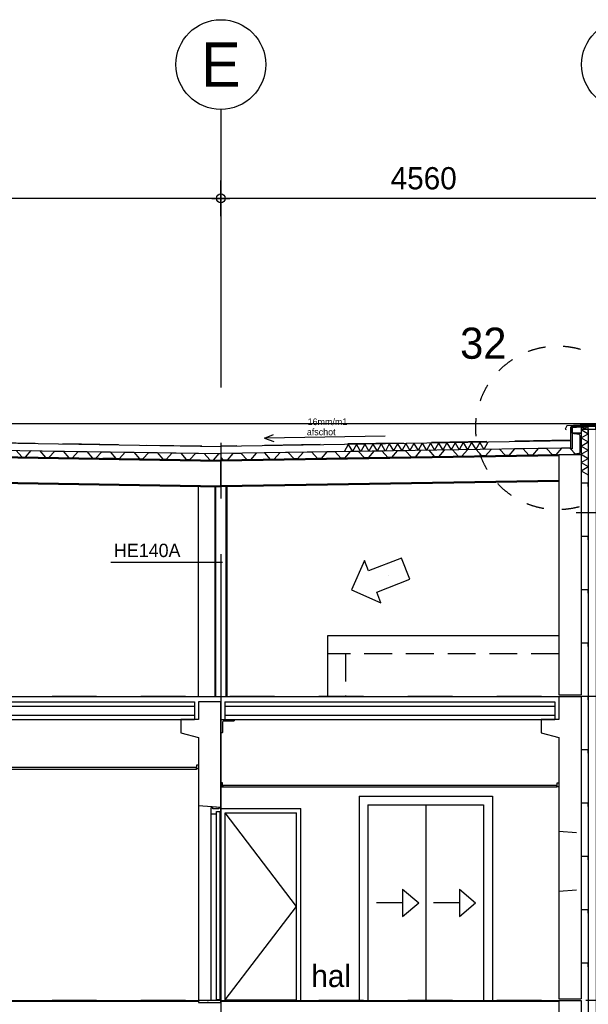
# Model space of a CAD drawing. Extents: x 0 to 140000, y 0 to 84100.
# Tile 57 of 105: x 48143 to 54535, y 28965 to 40036. Entities that reach past the tile are written whole.
import ezdxf
from ezdxf.enums import TextEntityAlignment as Align

# ---------------------------------------------------------------- set-up
doc = ezdxf.new("R2010")
doc.units = 0
doc.header["$LTSCALE"] = 100
doc.header["$MEASUREMENT"] = 0
doc.header["$PDMODE"] = 35
doc.header["$PDSIZE"] = 5
for name, pattern in [('B0201', [50, 31.25, -6.25, 6.25, -6.25]), ('B0701', [9.375, 6.25, -3.125]), ('B0702', [4.6875, 3.125, -1.5625]), ('DASHDOT', [1, 0.5, -0.25, 0, -0.25]), ('TEGELS', [4, 2, -2])]:
    doc.linetypes.add(name, pattern=pattern)
doc.layers.get('0').update_dxf_attribs({"linetype": 'CONTINUOUS'})
doc.layers.get('DEFPOINTS').update_dxf_attribs({"linetype": 'CONTINUOUS'})
for name, color, linetype in [('AA27K---_ISOLATIE', 1, 'CONTINUOUS'), ('AA28MH--_METAAL', 1, 'CONTINUOUS'), ('AA43----_ARCEER', 1, 'CONTINUOUS'), ('AL$0A---_WIJZIGINGEN', 2, 'CONTINUOUS'), ('AL$1A---_ALGEMEEN', 1, 'CONTINUOUS'), ('AL$7A---_STRAMIEN', 42, 'B0201'), ('AL$8A---_HULPLIJNEN', 1, 'CONTINUOUS'), ('AL21FG2-_BAKSTEEN', 2, 'CONTINUOUS'), ('AL21K---_ISOLATIE', 1, 'CONTINUOUS'), ('AL21XI--_HOUT', 7, 'CONTINUOUS'), ('AL23----_ARCEER', 3, 'CONTINUOUS'), ('AL23----_VLOEREN', 7, 'CONTINUOUS'), ('AL27K---_ISOLATIE', 7, 'CONTINUOUS'), ('AL27MH--_METAAL', 7, 'CONTINUOUS'), ('AL28----_KONSTRUKTIE', 3, 'CONTINUOUS'), ('AL28MH--_METAAL', 3, 'CONTINUOUS'), ('AL32----_BINNENKOZIJ', 7, 'CONTINUOUS'), ('AL42----_BINNENWANDA', 2, 'CONTINUOUS'), ('AL43----_VLOERAFW', 1, 'CONTINUOUS'), ('AL45----_PLAFONDAFW', 7, 'CONTINUOUS'), ('AL47----_DAKAFW', 1, 'CONTINUOUS'), ('AM$1A---_ALGEMEEN', 1, 'CONTINUOUS'), ('AT$0A---_WIJZIGINGEN', 7, 'CONTINUOUS'), ('AT$1A---_ALGEMEEN', 7, 'CONTINUOUS'), ('AT$1A---_TEKST', 2, 'CONTINUOUS')]:
    doc.layers.add(name, color=color, linetype=linetype)
doc.styles.add('00_10', font='B-GBP.shx', dxfattribs={"height": 12})
doc.styles.add('02_100', font='B-GBP.shx', dxfattribs={"height": 250})
doc.styles.add('03_100', font='B-GBP.shx', dxfattribs={"height": 350})
doc.styles.add('03_200', font='B-GBP.shx', dxfattribs={"height": 700})
doc.styles.add('03_AT', font='B-GBP')
doc.styles.add('B-01', font='b-gbp')
doc.dimstyles.new('1732', dxfattribs={"dimscale": 100, "dimtxt": 2.5, "dimasz": 1, "dimexe": 0.18, "dimexo": 0.0625, "dimgap": 1, "dimtad": 1, "dimdec": 0, "dimzin": 0, "dimtxsty": 'B-01', "dimblk1": 'B-TOD', "dimblk2": 'B-TOD', "dimsah": 1, "dimcen": 1, "dimse1": 1, "dimse2": 1, "dimclrt": 2, "dimazin": 3, "dimtfac": 1, "dimtdec": 1, "dimtmove": 0, "dimatfit": 3, "dimtolj": 1, "dimtzin": 0})

# ---------------------------------------------------------------- blocks, each defined once
blk = doc.blocks.new('B-TOD')
for p, q in [((0, -2), (0, 2)), ((-1, 0), (1, 0))]:
    blk.add_line(p, q)
blk.add_circle((0, 0), 0.5)
blk = doc.blocks.new('*D90')
at = {"color": 0, "linetype": 'BYBLOCK'}
blk.add_line((54864, 38027), (50504, 38027), dxfattribs=at)
at = {"layer": 'DEFPOINTS', "color": 0, "linetype": 'BYBLOCK'}
for p in [(50404, 38027), (50404, 38027), (54964, 38027)]:
    blk.add_point(p, dxfattribs=at)
at = {"color": 0, "linetype": 'BYBLOCK', "xscale": 100, "yscale": 100, "zscale": 100, "rotation": 180}
blk.add_blockref('B-TOD', (50404, 38027), dxfattribs=at)
at = {"color": 0, "linetype": 'BYBLOCK', "xscale": 100, "yscale": 100, "zscale": 100}
blk.add_blockref('B-TOD', (54964, 38027), dxfattribs=at)
at = {"color": 2, "linetype": 'BYBLOCK', "insert": (52684, 38252), "char_height": 250, "attachment_point": 5, "style": 'B-01'}
blk.add_mtext('\\A1;4560', dxfattribs=at)
blk = doc.blocks.new('*D85')
at = {"color": 0, "linetype": 'BYBLOCK'}
blk.add_line((50304, 38027), (44004, 38027), dxfattribs=at)
at = {"layer": 'DEFPOINTS', "color": 0, "linetype": 'BYBLOCK'}
for p in [(43904, 38027), (43904, 38027), (50404, 38027)]:
    blk.add_point(p, dxfattribs=at)
at = {"color": 0, "linetype": 'BYBLOCK', "xscale": 100, "yscale": 100, "zscale": 100, "rotation": 180}
blk.add_blockref('B-TOD', (43904, 38027), dxfattribs=at)
at = {"color": 0, "linetype": 'BYBLOCK', "xscale": 100, "yscale": 100, "zscale": 100}
blk.add_blockref('B-TOD', (50404, 38027), dxfattribs=at)
at = {"color": 2, "linetype": 'BYBLOCK', "insert": (47154, 38252), "char_height": 250, "attachment_point": 5, "style": 'B-01'}
blk.add_mtext('\\A1;6500', dxfattribs=at)
blk = doc.blocks.new('ARC880')
at = {"color": 0}
for q in [(-46, -40), (46, -40)]:
    blk.add_line((0, 40), q, dxfattribs=at)
blk = doc.blocks.new('281U240')
at = {"layer": 'AL28MH--_METAAL'}
blk.add_lwpolyline([(85, 0), (85, 1, 0.373885), (79, 8), (21, 16, -0.373885), (10, 29), (10, 211, -0.373885), (21, 224), (79, 232, 0.373885), (85, 239), (85, 240), (0, 240), (0, 0)], format="xyb", close=True, dxfattribs=at)
blk = doc.blocks.new('AS00S005')
at = {"layer": 'AL$0A---_WIJZIGINGEN'}
blk.add_lwpolyline([(0, 0), (-5.12, -5.12), (-5.12, -2.56), (-13.06, -2.56), (-13.06, 2.56), (-5.12, 2.56), (-5.12, 5.12)], close=True, dxfattribs=at)
at = {"layer": 'AT$0A---_WIJZIGINGEN', "color": 3, "style": '03_AT'}
blk.add_attdef('NUMMER', text='', height=3.5, dxfattribs=at).set_placement((-8.98, -0.06), align=Align.MIDDLE)

msp = doc.modelspace()

# ---------------------------------------------------------------- linework, layer by layer
at = {"color": 1}
msp.add_line((54453.8, 35426.8), (54533.8, 35380.6), dxfattribs=at)
msp.add_lwpolyline([(54663.8, 35446.5), (54674.8, 35442.8), (54674.8, 35497.5), (54668, 35489.2), (54293.6, 35469.1), (54274.6, 35433.1), (54284.9, 35426.8)])
at = {"layer": 'AA27K---_ISOLATIE'}
msp.add_line((53406.2, 35285), (53361.3, 35204.3), dxfattribs=at)
at = {"layer": 'AA43----_ARCEER'}
for p, q in [((50403.8, 31131.7), (50403.8, 29006.7)), ((50289.8, 31106.7), (50289.8, 29006.7))]:
    msp.add_line(p, q, dxfattribs=at)
at = {"layer": 'AL$1A---_ALGEMEEN'}
for p, q in [((56599, 34490.6), (54398.3, 34490.6)), ((50422.2, 33933.5), (49166.1, 33933.5))]:
    msp.add_line(p, q, dxfattribs=at)
at = {"layer": 'AL$1A---_ALGEMEEN', "color": 4, "linetype": 'TEGELS'}
msp.add_circle((54189.6, 35447.1), 920.5, dxfattribs=at)
at = {"layer": 'AL$7A---_STRAMIEN'}
msp.add_line((50403.8, 39027.2), (50403.8, 4132.5), dxfattribs=at)
at = {"layer": 'AL$7A---_STRAMIEN', "color": 1, "linetype": 'DASHDOT', "ltscale": 10}
for p, q in [((57007.2, 32426.7), (44844.2, 32426.7)), ((57007.2, 29006.7), (32778.5, 29006.7))]:
    msp.add_line(p, q, dxfattribs=at)
at = {"layer": 'AL$8A---_HULPLIJNEN'}
for p, q in [((43695, 35495.8), (54664, 35495.8)), ((50895.1, 35332.3), (50997.4, 35373.9)), ((52252.5, 35354), (50895.1, 35332.3)), ((50895.1, 35332.3), (50998.7, 35293.9)), ((49079, 35105), (49212, 35105)), ((49212, 34805), (49212, 34810.1))]:
    msp.add_line(p, q, dxfattribs=at)
at = {"layer": 'AL$8A---_HULPLIJNEN', "linetype": 'TEGELS'}
for p, q in [((54203.8, 30911.9), (54453.8, 30891.7)), ((54203.8, 30237.5), (54453.8, 30257.7))]:
    msp.add_line(p, q, dxfattribs=at)
at = {"layer": 'AL21FG2-_BAKSTEEN', "color": 1}
for p, q in [((54203.8, 33106.7), (51603.8, 33106.7)), ((51603.8, 33106.7), (51603.8, 32426.7)), ((51957.3, 31306.7), (51957.3, 29006.7)), ((51957.3, 31306.7), (53457.3, 31306.7)), ((53457.3, 31306.7), (53457.3, 29006.7)), ((52057.3, 31206.7), (52057.3, 29006.7)), ((52057.3, 31206.7), (53357.3, 31206.7)), ((52707.3, 31206.7), (52707.3, 29006.7)), ((53357.3, 31206.7), (53357.3, 29006.7)), ((52446.1, 30260.2), (52629.1, 30106.7)), ((52446.1, 30260.2), (52446.1, 29953.2)), ((53085.3, 30260.2), (53268.2, 30106.7)), ((53085.3, 30260.2), (53085.3, 29953.2)), ((52446.1, 30106.7), (52153.6, 30106.7)), ((52446.1, 29953.2), (52629.1, 30106.7)), ((53085.3, 30106.7), (52792.8, 30106.7)), ((53085.3, 29953.2), (53268.2, 30106.7))]:
    msp.add_line(p, q, dxfattribs=at)
at = {"layer": 'AL21FG2-_BAKSTEEN', "color": 1, "linetype": 'B0702'}
for p, q in [((54203.8, 32906.7), (51603.8, 32906.7)), ((51803.8, 32906.7), (51803.8, 32426.7))]:
    msp.add_line(p, q, dxfattribs=at)
at = {"layer": 'AL21K---_ISOLATIE'}
for p, q in [((51253.8, 30066.7), (50453.8, 31116.7)), ((50453.8, 29016.7), (51253.8, 30066.7)), ((50453.8, 29016.7), (51253.8, 29016.7))]:
    msp.add_line(p, q, dxfattribs=at)
at = {"layer": 'AL21XI--_HOUT'}
msp.add_lwpolyline([(54613.8, 19087.8), (54625.8, 19087.8), (54625.8, 35426.8), (54533.8, 35426.8), (54533.8, 19087.8), (54536.7, 19087.8)], dxfattribs=at)
at = {"layer": 'AL23----_ARCEER', "color": 1}
for p, q in [((44824.2, 32216.7), (50107.4, 32216.7)), ((44839.3, 32316.7), (50107.4, 32316.7)), ((50450.2, 32316.7), (54157.4, 32316.7)), ((50450.2, 32216.7), (54157.4, 32216.7))]:
    msp.add_line(p, q, dxfattribs=at)
at = {"layer": 'AL23----_VLOEREN'}
for p, q in [((43837.2, 32426.7), (54203.8, 32426.7)), ((44843.1, 32366.7), (50107.4, 32366.7)), ((50107.4, 32366.7), (50107.4, 32166.7)), ((50450.2, 32366.7), (50450.2, 32166.7)), ((50450.2, 32366.7), (54157.4, 32366.7)), ((54157.4, 32366.7), (54157.4, 32166.7)), ((44812.8, 32166.7), (50107.4, 32166.7)), ((50450.2, 32166.7), (54157.4, 32166.7)), ((34803.8, 29001.7), (50153.8, 29001.7)), ((50403.8, 29001.7), (54203.8, 29001.7))]:
    msp.add_line(p, q, dxfattribs=at)
at = {"layer": 'AL27K---_ISOLATIE'}
for p, q in [((43934.9, 35340.5), (50403.8, 35237)), ((43934.9, 35260.5), (50403.8, 35157)), ((54337, 35299.9), (50403.8, 35237)), ((54288.6, 35219.1), (50403.8, 35157))]:
    msp.add_line(p, q, dxfattribs=at)
at = {"layer": 'AL27MH--_METAAL'}
for points in [[(53866.4, 35139.2), (53866.4, 35139.2), (53800.8, 35211.2), (53705.8, 35209.7), (53642.4, 35135.6), (53602.5, 35135), (53536.8, 35207), (53441.8, 35205.4), (53378.5, 35131.4), (53338.5, 35130.8), (53272.8, 35202.7), (53177.8, 35201.2), (53114.5, 35127.2), (53074.5, 35126.6)], [(54434.3, 35148.3), (54394.4, 35147.7), (54328.7, 35219.6), (54233.7, 35218.1), (54170.4, 35144.1), (54130.4, 35143.5), (54064.7, 35215.4), (53969.7, 35213.9), (53906.4, 35139.9), (53866.4, 35139.2)], [(47416.3, 35131.6), (47416.3, 35131.6), (47481.9, 35203.6), (47576.9, 35202.1), (47640.2, 35128), (47680.2, 35127.4), (47745.9, 35199.4), (47840.9, 35197.8), (47904.2, 35123.8), (47944.2, 35123.2), (48009.8, 35195.1), (48104.8, 35193.6), (48168.2, 35119.6), (48208.1, 35119)], [(48208.1, 35119), (48208.1, 35119), (48273.8, 35190.9), (48368.8, 35189.4), (48432.1, 35115.4), (48472.1, 35114.7), (48537.8, 35186.7), (48632.8, 35185.2), (48696.1, 35111.1), (48736.1, 35110.5), (48801.7, 35182.5), (48896.7, 35180.9), (48960.1, 35106.9), (49000, 35106.3)], [(49000, 35106.3), (49000, 35106.3), (49065.7, 35178.2), (49160.7, 35176.7), (49224, 35102.7), (49264, 35102.1), (49329.7, 35174), (49424.7, 35172.5), (49488, 35098.5), (49528, 35097.8), (49593.6, 35169.8), (49688.6, 35168.3), (49752, 35094.3), (49791.9, 35093.6)], [(49791.9, 35093.6), (49791.9, 35093.6), (49857.6, 35165.6), (49952.6, 35164.1), (50015.9, 35090), (50055.9, 35089.4), (50121.6, 35161.4), (50216.6, 35159.8), (50248.8, 35122.2)], [(50015.9, 35090), (50055.9, 35089.4), (50121.6, 35161.4), (50216.6, 35159.8), (50279.9, 35085.8), (50319.9, 35085.2)], [(50279.9, 35085.8), (50319.9, 35085.2), (50385.5, 35157.1), (50403.8, 35156.8)], [(50698.8, 35088.5), (50698.8, 35088.5), (50633.2, 35160.5), (50538.2, 35159), (50474.9, 35085), (50434.9, 35084.3), (50403.8, 35118.4)], [(51490.7, 35101.2), (51490.7, 35101.2), (51425.1, 35173.2), (51330.1, 35171.7), (51266.8, 35097.6), (51226.8, 35097), (51161.1, 35169), (51066.1, 35167.4), (51002.8, 35093.4), (50962.8, 35092.8), (50897.1, 35164.7), (50802.1, 35163.2), (50738.8, 35089.2), (50698.8, 35088.5)], [(52282.6, 35113.9), (52282.6, 35113.9), (52217, 35185.8), (52122, 35184.3), (52058.7, 35110.3), (52018.7, 35109.7), (51953, 35181.6), (51858, 35180.1), (51794.7, 35106.1), (51754.7, 35105.4), (51689, 35177.4), (51594, 35175.9), (51530.7, 35101.9), (51490.7, 35101.2)], [(53074.5, 35126.6), (53074.5, 35126.6), (53008.9, 35198.5), (52913.9, 35197), (52850.6, 35123), (52810.6, 35122.3), (52744.9, 35194.3), (52649.9, 35192.8), (52586.6, 35118.8), (52546.6, 35118.1), (52480.9, 35190.1), (52385.9, 35188.6), (52322.6, 35114.5), (52282.6, 35113.9)]]:
    msp.add_lwpolyline(points, dxfattribs=at)
at = {"layer": 'AL28----_KONSTRUKTIE'}
for p, q in [((54203.8, 35146.5), (54203.8, 32446.5)), ((54203.8, 35146.5), (54453.8, 35146.5)), ((54453.8, 35146.5), (54453.8, 32446.5)), ((54203.8, 32446.5), (54453.8, 32446.5)), ((54203.8, 32426.7), (54203.8, 32166.7)), ((54203.8, 32426.7), (54453.8, 32426.7)), ((54453.8, 32426.7), (54453.8, 29026.5)), ((54203.8, 32166.7), (54003.8, 32166.7)), ((54003.8, 32166.7), (54003.8, 32016.7)), ((54203.8, 32166.7), (54203.8, 32166.7)), ((54003.8, 32016.7), (54203.8, 31966.7)), ((54203.8, 31966.7), (54203.8, 29026.5)), ((54203.8, 29026.5), (54453.8, 29026.5)), ((54203.8, 29006.7), (54453.8, 29006.7)), ((54203.8, 29006.7), (54203.8, 28746.7)), ((54453.8, 29006.7), (54453.8, 25606.5))]:
    msp.add_line(p, q, dxfattribs=at)
at = {"layer": 'AL28----_KONSTRUKTIE', "color": 1}
for p, q in [((50153.8, 32426.7), (50153.8, 34787.8)), ((50153.8, 31200.7), (50153.8, 29001.7))]:
    msp.add_line(p, q, dxfattribs=at)
at = {"layer": 'AL28----_KONSTRUKTIE'}
msp.add_lwpolyline([(49953.8, 32016.7), (50153.8, 31966.7), (50153.8, 31200.7), (50403.8, 31180.7), (50403.8, 31404), (50403.8, 31404), (50403.8, 32366.7), (50403.8, 32366.7), (50403.8, 32366.7), (50153.8, 32366.7), (50153.8, 32166.7), (49953.8, 32166.7)], close=True, dxfattribs=at)
msp.add_lwpolyline([(50421.8, 32024.7, -0.4142136), (50413.8, 32016.7), (50403.8, 32016.7), (50403.8, 32166.7), (50553.8, 32166.7), (50553.8, 32156.7, -0.4142136), (50545.8, 32148.7), (50437.8, 32148.7, 0.4142136), (50421.8, 32132.7)], format="xyb", close=True, dxfattribs=at)
at = {"layer": 'AL28MH--_METAAL'}
for p, q in [((54453.8, 35426.8), (54533.8, 35461)), ((54453.8, 35456.8), (54533.8, 35426.8))]:
    msp.add_line(p, q, dxfattribs=at)
at = {"layer": 'AL28MH--_METAAL', "color": 1}
for p, q in [((43970.2, 35186.8), (50403.8, 35083.8)), ((43980.2, 35175.8), (50403.8, 35072.8)), ((54203.8, 35144.6), (50403.8, 35083.8)), ((54203.8, 35133.6), (50403.8, 35072.8)), ((50403.8, 34783.8), (50403.8, 35083.8)), ((43970.2, 34886.7), (50403.8, 34783.8)), ((43980.2, 34897.7), (50403.8, 34794.8)), ((50337.3, 34784.9), (50337.3, 32426.7)), ((50345.8, 34784.7), (50345.8, 32426.7)), ((51603.8, 34814), (50403.8, 34794.8)), ((51603.8, 34803), (50403.8, 34783.8)), ((50461.8, 34784.7), (50461.8, 32426.7)), ((50470.3, 34784.9), (50470.3, 32426.7)), ((54203.8, 34855.6), (51603.8, 34814)), ((54203.8, 34844.6), (51603.8, 34803))]:
    msp.add_line(p, q, dxfattribs=at)
at = {"layer": 'AL28MH--_METAAL'}
for points in [[(54643.8, 35481.8), (54644.6, 35466.8), (54337, 35450.7), (54351.2, 35466.4)], [(54352, 35210.6), (54337, 35210.6), (54337, 35450.7), (54352, 35450.7)], [(54453.8, 35386.5), (54352, 35386.5), (54352, 35451.4), (54453.8, 35456.8)], [(54614.8, 35426.8), (54533.8, 35426.8), (54533.8, 35461), (54614.8, 35465.2)]]:
    msp.add_lwpolyline(points, close=True, dxfattribs=at)
at = {"layer": 'AL28MH--_METAAL', "color": 4}
for points in [[(54525.1, 35396.1), (54533.8, 35396.1), (54533.8, 35426.8), (54453.8, 35426.8), (54453.8, 35396.1), (54462.9, 35396.1)], [(54525.1, 34796.1), (54533.8, 34796.1), (54533.8, 34826.8), (54453.8, 34826.8), (54453.8, 34796.1), (54462.9, 34796.1)], [(54525.1, 34196.1), (54533.8, 34196.1), (54533.8, 34226.8), (54453.8, 34226.8), (54453.8, 34196.1), (54462.9, 34196.1)], [(54525.1, 33596.1), (54533.8, 33596.1), (54533.8, 33626.8), (54453.8, 33626.8), (54453.8, 33596.1), (54462.9, 33596.1)], [(54525.1, 32996.1), (54533.8, 32996.1), (54533.8, 33026.8), (54453.8, 33026.8), (54453.8, 32996.1), (54462.9, 32996.1)], [(54525.1, 32396), (54533.8, 32396), (54533.8, 32426.7), (54453.8, 32426.7), (54453.8, 32396), (54462.9, 32396)], [(54525.1, 31796.1), (54533.8, 31796.1), (54533.8, 31826.8), (54453.8, 31826.8), (54453.8, 31796.1), (54462.9, 31796.1)], [(54525.1, 31196.1), (54533.8, 31196.1), (54533.8, 31226.8), (54453.8, 31226.8), (54453.8, 31196.1), (54462.9, 31196.1)], [(54525.1, 30596.1), (54533.8, 30596.1), (54533.8, 30626.8), (54453.8, 30626.8), (54453.8, 30596.1), (54462.9, 30596.1)], [(54525.1, 29996.1), (54533.8, 29996.1), (54533.8, 30026.8), (54453.8, 30026.8), (54453.8, 29996.1), (54462.9, 29996.1)], [(54525.1, 29396.1), (54533.8, 29396.1), (54533.8, 29426.8), (54453.8, 29426.8), (54453.8, 29396.1), (54462.9, 29396.1)]]:
    msp.add_lwpolyline(points, dxfattribs=at)
at = {"layer": 'AL28MH--_METAAL', "color": 1}
msp.add_lwpolyline([(54533.8, 35404.1), (54533.8, 18892.4)], dxfattribs=at)
at = {"layer": 'AL32----_BINNENKOZIJ'}
for p, q in [((50403.8, 29006.7), (50403.8, 31166.7)), ((50403.8, 31166.7), (51303.8, 31166.7)), ((50453.8, 29006.7), (50453.8, 31116.7)), ((50453.8, 31116.7), (51253.8, 31116.7)), ((51253.8, 29006.7), (51253.8, 31116.7)), ((51303.8, 29006.7), (51303.8, 31166.7))]:
    msp.add_line(p, q, dxfattribs=at)
at = {"layer": 'AL32----_BINNENKOZIJ', "color": 2, "linetype": 'CONTINUOUS'}
msp.add_lwpolyline([(50353.8, 29016.7), (50353.8, 31131.7), (50393.8, 31131.7), (50393.8, 29016.7)], close=True, dxfattribs=at)
at = {"layer": 'AL42----_BINNENWANDA'}
for points in [[(50289.8, 31173.7), (50289.8, 31106.7), (50353.8, 31106.7), (50353.8, 31131.7), (50403.8, 31131.7), (50403.8, 31173.7), (50380.9, 31173.7), (50380.8, 31163.7), (50312.8, 31163.7), (50312.8, 31173.7)], [(50380.8, 31182.5), (50380.8, 31163.7), (50312.7, 31163.7), (50312.7, 31188)]]:
    msp.add_lwpolyline(points, close=True, dxfattribs=at)
at = {"layer": 'AL43----_VLOERAFW', "color": 1, "linetype": 'CONTINUOUS'}
for p, q in [((34803.8, 29006.7), (50153.8, 29006.7)), ((50403.8, 29006.7), (54203.8, 29006.7))]:
    msp.add_line(p, q, dxfattribs=at)
at = {"layer": 'AL43----_VLOERAFW', "color": 7}
msp.add_lwpolyline([(50153.8, 28984.3), (50403.8, 28984.3), (50403.8, 29006.7), (50153.8, 29006.7)], close=True, dxfattribs=at)
at = {"layer": 'AL45----_PLAFONDAFW'}
for p, q in [((50129.2, 31606.7), (44435.7, 31606.7)), ((50129.2, 31626.7), (44461.8, 31626.7)), ((50129.2, 31606.7), (50129.2, 31626.7)), ((54179.2, 31426.7), (50428.4, 31426.7)), ((50428.4, 31406.7), (50428.4, 31426.7)), ((54179.2, 31406.7), (50428.4, 31406.7)), ((54179.2, 31406.7), (54179.2, 31426.7))]:
    msp.add_line(p, q, dxfattribs=at)
at = {"layer": 'AL45----_PLAFONDAFW', "const_width": 2}
for points in [[(50132.5, 31645.8), (50132.5, 31604.1), (50112.5, 31604.1)], [(50425.1, 31445.8), (50425.1, 31404.1), (50445.1, 31404.1)], [(54182.5, 31445.8), (54182.5, 31404.1), (54162.5, 31404.1)]]:
    msp.add_lwpolyline(points, dxfattribs=at)
at = {"layer": 'AL45----_PLAFONDAFW'}
for points in [[(50153.8, 31611.7), (50135.8, 31611.7), (50135.8, 31656.7), (50153.8, 31656.7)], [(50403.8, 31411.7), (50421.8, 31411.7), (50421.8, 31456.7), (50403.8, 31456.7)], [(54203.8, 31411.7), (54185.8, 31411.7), (54185.8, 31456.7), (54203.8, 31456.7)]]:
    msp.add_lwpolyline(points, close=True, dxfattribs=at)
at = {"layer": 'AL47----_DAKAFW', "color": 7, "linetype": 'B0701'}
for p, q in [((43941.6, 35348.1), (50403.8, 35240.2)), ((54332.8, 35307.5), (50403.8, 35241.9))]:
    msp.add_line(p, q, dxfattribs=at)
at = {"layer": 'AT$1A---_TEKST', "color": 1}
for centre in [(50403.8, 39531.7), (54963.8, 39531.7)]:
    msp.add_circle(centre, 504.6, dxfattribs=at)

# ---------------------------------------------------------------- block references
at = {"xscale": -1}
msp.add_blockref('281U240', (54453.8, 35146.5), dxfattribs=at)
ref = msp.add_blockref('AS00S005', (51872.4, 33625.7), dxfattribs=dict(xscale=-50, yscale=50, zscale=50, rotation=21.35895020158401))
ref.add_attrib('NUMMER', 'B', dxfattribs={"layer": 'AT$0A---_WIJZIGINGEN', "color": 3, "height": 3.5, "rotation": 21.35895, "style": '03_AT'}).set_placement((52291.8, 33786.3), align=Align.MIDDLE)
at = {"layer": 'AA27K---_ISOLATIE', "rotation": 0.9166542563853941}
for p, xscale in [((51836.7, 35219.9), -0.9999999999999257), ((51929, 35221.4), -0.9999999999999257), ((52021.4, 35222.9), -0.9999999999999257), ((52113.8, 35224.3), -0.9999999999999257), ((52206.1, 35225.8), -0.9999999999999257), ((52298.5, 35227.3), -0.9999999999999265), ((52390.9, 35228.8), -0.9999999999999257), ((52483.2, 35230.2), -0.9999999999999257), ((52575.6, 35231.7), -0.9999999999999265), ((52668, 35233.2), -0.9999999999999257), ((52760.3, 35234.7), -0.9999999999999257), ((52852.7, 35236.2), -0.9999999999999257), ((52945, 35237.6), -0.9999999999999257), ((53037.4, 35239.1), -0.9999999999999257), ((53129.8, 35240.6), -0.9999999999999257), ((53222.1, 35242.1), -0.9999999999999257), ((53314.5, 35243.5), -0.9999999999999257)]:
    msp.add_blockref('ARC880', p, dxfattribs=dict(at, xscale=xscale))
at = {"layer": 'AA28MH--_METAAL', "xscale": -1, "rotation": 90}
for p in [(54493.8, 35334.4), (54493.8, 35242), (54493.8, 35149.6), (54493.8, 35057.3), (54493.8, 34964.9)]:
    msp.add_blockref('ARC880', p, dxfattribs=at)

# ---------------------------------------------------------------- texts
at = {"layer": 'AT$1A---_ALGEMEEN', "color": 3, "style": '03_100'}
msp.add_text('32', height=350, dxfattribs=at).set_placement((53094, 36223.9))
at = {"layer": 'AT$1A---_ALGEMEEN', "color": 2}
for s, height, style, p in [('16mm/m1', 75, '02_100', (51379.5, 35477.5)), ('afschot', 75, '02_100', (51370.4, 35363.6)), ('HE140A', 150, '02_100', (49203.1, 33994.2)), ('hal', 250, '00_10', (51421.3, 29159.7))]:
    msp.add_text(s, height=height, dxfattribs=dict(at, style=style)).set_placement(p)
at = {"layer": 'AT$1A---_TEKST', "color": 3, "style": '03_200'}
msp.add_text('E', height=500, dxfattribs=at).set_placement((50403.8, 39531.7), align=Align.MIDDLE)

# ---------------------------------------------------------------- dimensions: what is measured, and where the dimension line sits
at = {"layer": 'AM$1A---_ALGEMEEN'}
for base, p1, p2, picture, middle in [((43903.8, 38027.2), (50403.8, 38027.3), (43903.8, 38027.3), '*D85', (47153.8, 38252.2)), ((50403.8, 38027.2), (54963.8, 38027.3), (50403.8, 38027.3), '*D90', (52683.8, 38252.2))]:
    dim = msp.add_linear_dim(base=base, p1=p1, p2=p2, dimstyle='1732', dxfattribs=at)
    dim.commit()
    dim.dimension.update_dxf_attribs({"geometry": picture, "text_midpoint": middle})

doc.saveas('drawing.dxf')
